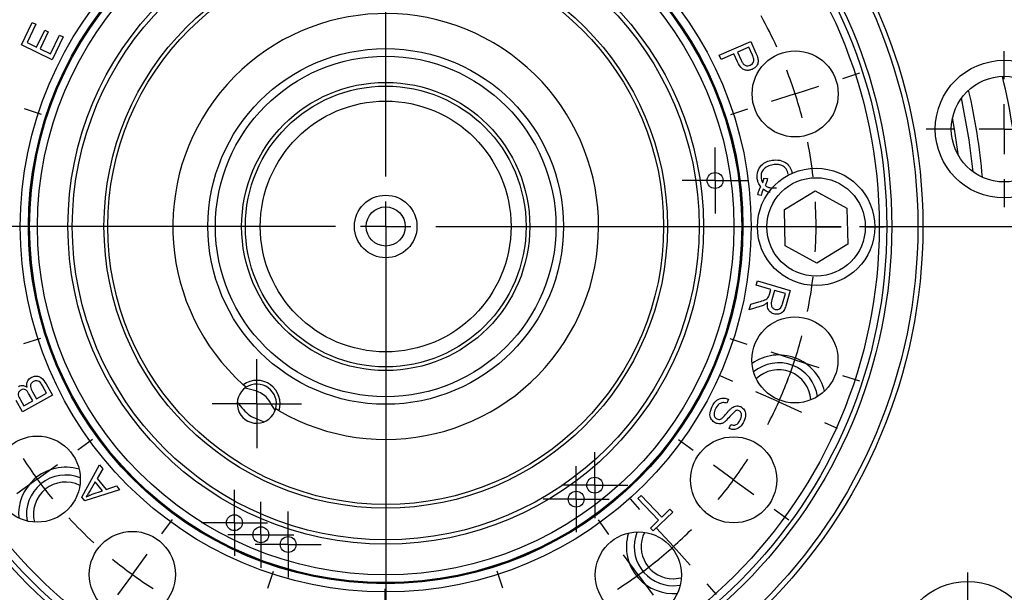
# Model space of a CAD drawing. Header units: inches. Extents: x 0.4 to 16.6, y 0.2 to 10.8.
# Tile 6 of 18: x 3.1 to 5.7, y 5.6 to 7.1. Entities that reach past the tile are written whole.
import ezdxf

# ---------------------------------------------------------------- set-up
doc = ezdxf.new("R2010")
doc.units = ezdxf.units.IN
doc.header["$MEASUREMENT"] = 0
doc.layers.add('SLD-0', color=7, linetype='Continuous', lineweight=25)
doc.styles.add('SLDTEXTSTYLE0', font='TXT', dxfattribs={"width": 0.75})
doc.dimstyles.new('SLDDIMSTYLE0', dxfattribs={"dimtxt": 0.145833, "dimasz": 0.13, "dimexe": 0, "dimexo": 0.0625, "dimgap": 0.036458, "dimtad": 0, "dimtih": 1, "dimtoh": 1, "dimdec": 1, "dimlfac": 1.5, "dimrnd": 1e-09, "dimzin": 12, "dimdsep": 46, "dimtxsty": 'SLDTEXTSTYLE0', "dimsah": 1, "dimcen": 0.09, "dimadec": 0, "dimazin": 3, "dimtfac": 1, "dimtdec": 1, "dimtofl": 0, "dimtmove": 0, "dimatfit": 3, "dimfxl": 0, "dimfrac": 2, "dimtolj": 1, "dimtzin": 12, "dimarcsym": 0})
doc.dimstyles.new('SLDDIMSTYLE2', dxfattribs={"dimtxt": 0.145833, "dimasz": 0.13, "dimexe": 0, "dimexo": 0.0625, "dimgap": 0.036458, "dimtad": 0, "dimtih": 1, "dimtoh": 1, "dimdec": 1, "dimlfac": 1.5, "dimrnd": 1e-09, "dimzin": 4, "dimdsep": 46, "dimtxsty": 'SLDTEXTSTYLE0', "dimsah": 1, "dimcen": 0.09, "dimadec": 0, "dimazin": 1, "dimtfac": 1, "dimtdec": 1, "dimtmove": 0, "dimatfit": 0, "dimfxl": 0, "dimfrac": 2, "dimtolj": 1, "dimtzin": 12, "dimarcsym": 0})

# ---------------------------------------------------------------- blocks, each defined once
blk = doc.blocks.new('_D_4')
at = {"layer": 'SLD-0'}
for p, q in [((4.6551, 8.5283), (6.9781, 8.5283)), ((6.8531, 8.5283), (6.8531, 7.3746)), ((6.6915, 7.1133), (6.6471, 7.1133)), ((6.6471, 7.1133), (6.6471, 6.8816)), ((7.0147, 7.1133), (7.0591, 7.1133)), ((7.0591, 7.1133), (7.0591, 6.8816)), ((6.6471, 6.8816), (6.6915, 6.8816)), ((7.0591, 6.8816), (7.0147, 6.8816)), ((6.8531, 3.637), (6.8531, 6.852)), ((5.7726, 3.637), (6.9781, 3.637))]:
    blk.add_line(p, q, dxfattribs=at)
for points in [[(6.8531, 8.5283), (6.8331, 8.3983), (6.8731, 8.3983)], [(6.8531, 3.637), (6.8731, 3.767), (6.8331, 3.767)]]:
    blk.add_solid(points, dxfattribs=at)
at = {"layer": 'SLD-0', "char_height": 0.14583, "attachment_point": 1, "style": 'SLDTEXTSTYLE0'}
for s, insert in [('7.3', (6.7185, 7.3309)), ('186', (6.6915, 7.0696))]:
    blk.add_mtext(s, dxfattribs=dict(at, insert=insert))
blk = doc.blocks.new('_D_7')
at = {"layer": 'SLD-0', "color": 7}
for p, q in [((5.3555, 6.5316), (6.509, 6.5316)), ((6.384, 6.5316), (6.384, 5.308)), ((6.2224, 5.0467), (6.178, 5.0467)), ((6.178, 5.0467), (6.178, 4.815)), ((6.5456, 5.0467), (6.59, 5.0467)), ((6.59, 5.0467), (6.59, 4.815)), ((6.178, 4.815), (6.2224, 4.815)), ((6.59, 4.815), (6.5456, 4.815)), ((6.384, 3.637), (6.384, 4.7854)), ((6.1099, 3.637), (6.509, 3.637))]:
    blk.add_line(p, q, dxfattribs=at)
for points in [[(6.384, 6.5316), (6.364, 6.4016), (6.404, 6.4016)], [(6.384, 3.637), (6.404, 3.767), (6.364, 3.767)]]:
    blk.add_solid(points, dxfattribs=at)
at = {"layer": 'SLD-0', "color": 7, "char_height": 0.14583, "attachment_point": 1, "style": 'SLDTEXTSTYLE0'}
for s, insert in [('4.3', (6.2494, 5.2642)), ('110', (6.2224, 5.003))]:
    blk.add_mtext(s, dxfattribs=dict(at, insert=insert))
blk = doc.blocks.new('_D_8')
at = {"layer": 'SLD-0'}
for p, q in [((4.0941, 6.4816), (4.0941, 3.264)), ((3.4484, 4.135), (3.4484, 3.264)), ((3.4484, 3.389), (3.1984, 3.389)), ((3.6983, 3.389), (3.6539, 3.389)), ((3.6539, 3.389), (3.6539, 3.1573)), ((3.9138, 3.389), (3.9581, 3.389)), ((3.9581, 3.389), (3.9581, 3.1573)), ((4.0941, 3.389), (4.3441, 3.389)), ((3.6539, 3.1573), (3.6983, 3.1573)), ((3.9581, 3.1573), (3.9138, 3.1573))]:
    blk.add_line(p, q, dxfattribs=at)
for points in [[(3.4484, 3.389), (3.3184, 3.409), (3.3184, 3.369)], [(4.0941, 3.389), (4.2241, 3.369), (4.2241, 3.409)]]:
    blk.add_solid(points, dxfattribs=at)
at = {"layer": 'SLD-0', "char_height": 0.14583, "attachment_point": 1, "style": 'SLDTEXTSTYLE0'}
for s, insert in [('1.0', (3.6714, 3.6066)), ('25', (3.6983, 3.3453))]:
    blk.add_mtext(s, dxfattribs=dict(at, insert=insert))
blk = doc.blocks.new('SW_CENTERMARKSYMBOL_0')
at = {"layer": 'SLD-0', "color": 0}
for p, q in [((0, 0.0667), (0, 0.1187)), ((0, 0), (0, 0.0667)), ((-0.0667, 0), (-0.1187, 0)), ((0, 0), (-0.0667, 0)), ((0, 0), (0, -0.0667)), ((0, 0), (0.0667, 0)), ((0.0667, 0), (0.1187, 0)), ((0, -0.0667), (0, -0.1187))]:
    blk.add_line(p, q, dxfattribs=at)
blk = doc.blocks.new('SW_CENTERMARKSYMBOL_2')
at = {"layer": 'SLD-0', "color": 0}
for p, q in [((0, 0.1333), (0, 0.2073)), ((0, 0), (0, 0.0667)), ((-0.1333, 0), (-0.2073, 0)), ((0, 0), (-0.0667, 0)), ((0, 0), (0, -0.0667)), ((0, 0), (0.0667, 0)), ((0.1333, 0), (0.2073, 0)), ((0, -0.1333), (0, -0.2073))]:
    blk.add_line(p, q, dxfattribs=at)
blk = doc.blocks.new('SW_CENTERMARKSYMBOL_4')
at = {"layer": 'SLD-0', "color": 0}
for p, q in [((-0.9277, -0.5393), (-0.9277, 0.5399)), ((0.2893, -0.2785), (0.3349, -0.2637)), ((0.1624, -0.3196), (0.2259, -0.299)), ((0.1624, -0.3196), (0.099, -0.3401)), ((-1.8903, -0.3588), (-1.8447, -0.3736)), ((0.0356, -0.3607), (-0.01, -0.3754)), ((-0.9277, -0.6726), (-0.9277, -0.6059)), ((-1.061, -0.6726), (-2.1402, -0.6726)), ((-1.9402, -0.6716), (-1.8922, -0.6717)), ((-0.9277, -0.6726), (-0.9943, -0.6726)), ((-0.9277, -0.6726), (-0.9277, -0.7393)), ((-0.9277, -0.6726), (-0.861, -0.6726)), ((-0.7943, -0.6726), (0.2848, -0.6726)), ((0.0848, -0.6736), (0.0369, -0.6735)), ((0.0848, -0.6736), (0.0473, -0.6736)), ((0.2182, -0.6737), (0.1515, -0.6737)), ((0.2182, -0.6737), (0.1515, -0.6737)), ((0.2182, -0.6737), (0.2848, -0.6738)), ((0.2182, -0.6737), (0.2848, -0.6738)), ((0.3515, -0.6738), (0.3994, -0.6739)), ((0.3515, -0.6738), (0.389, -0.6739)), ((-0.9277, -0.8059), (-0.9277, -1.8851)), ((-1.8909, -0.9845), (-1.8453, -0.9698)), ((0.035, -0.9864), (-0.0106, -0.9716)), ((0.1617, -1.0277), (0.0984, -1.0071)), ((0.1617, -1.0277), (0.2251, -1.0484)), ((-0.0031, -1.0853), (-0.0373, -1.07)), ((0.2885, -1.0691), (0.3341, -1.0839)), ((0.1187, -1.1397), (0.0578, -1.1125)), ((0.1187, -1.1397), (0.1795, -1.1668)), ((0.2404, -1.194), (0.2747, -1.2093)), ((-1.7474, -1.2669), (-1.7086, -1.2388)), ((-0.1091, -1.2685), (-0.1478, -1.2403)), ((-1.8553, -1.3452), (-1.8013, -1.3061)), ((-0.0013, -1.347), (-0.0552, -1.3078)), ((-1.8553, -1.3452), (-1.9093, -1.3843)), ((-0.0013, -1.347), (0.0526, -1.3862)), ((-0.2509, -1.4257), (-0.276, -1.3978)), ((0.1065, -1.4255), (0.1452, -1.4537)), ((-1.5236, -1.4911), (-1.4954, -1.4524)), ((-0.3333, -1.4923), (-0.3615, -1.4535)), ((-0.1618, -1.5249), (-0.2063, -1.4753)), ((-1.6021, -1.5989), (-1.5628, -1.545)), ((-0.2551, -1.6003), (-0.2942, -1.5463)), ((-0.1618, -1.5249), (-0.1172, -1.5745)), ((-1.6021, -1.5989), (-1.6413, -1.6528)), ((-1.2415, -1.6352), (-1.2266, -1.5897)), ((-0.6157, -1.6358), (-0.6305, -1.5903)), ((-0.2551, -1.6003), (-0.2159, -1.6542)), ((-0.0727, -1.624), (-0.0476, -1.6519)), ((-0.9286, -1.6851), (-0.9286, -1.6372))]:
    blk.add_line(p, q, dxfattribs=at)
for start, end in [(24.6112, 29.2769), (17.944, 21.2776), (14.6105, 17.944), (6.6112, 11.2769), (359.944, 3.2776), (359.944, 3.2776), (356.6105, 359.944), (356.6105, 359.944), (348.6112, 353.2769), (341.944, 345.2776), (338.6105, 341.944), (335.944, 339.2776), (332.6105, 335.944), (212.6105, 215.944), (323.944, 327.2776), (215.944, 219.2776), (320.6105, 323.944), (222.6112, 227.2769), (311.944, 315.2776), (308.6105, 311.944), (230.6105, 233.944), (305.944, 309.2776), (233.944, 237.2776), (302.6105, 305.944)]:
    blk.add_arc((-0.9277, -0.6726), 1.1458, start, end, dxfattribs=at)
blk = doc.blocks.new('SW_CENTERMARKSYMBOL_7')
at = {"layer": 'SLD-0', "color": 0}
for p, q in [((0, 0.1333), (0, 0.2073)), ((0, 0), (0, 0.0667)), ((-0.1333, 0), (-0.2073, 0)), ((0, 0), (-0.0667, 0)), ((0, 0), (0, -0.0667)), ((0, 0), (0.0667, 0)), ((0.1333, 0), (0.2073, 0)), ((0, -0.1333), (0, -0.2073))]:
    blk.add_line(p, q, dxfattribs=at)
blk = doc.blocks.new('SW_CENTERMARKSYMBOL_11')
at = {"layer": 'SLD-0', "color": 0}
for p, q in [((0, 0.0667), (0, 0.0878)), ((0, 0), (0, 0.0667)), ((-0.0667, 0), (-0.0878, 0)), ((0, 0), (-0.0667, 0)), ((0, 0), (0, -0.0667)), ((0, 0), (0.0667, 0)), ((0.0667, 0), (0.0878, 0)), ((0, -0.0667), (0, -0.0878))]:
    blk.add_line(p, q, dxfattribs=at)
blk = doc.blocks.new('SW_CENTERMARKSYMBOL_12')
at = {"layer": 'SLD-0', "color": 0}
for p, q in [((0, 0.0667), (0, 0.0878)), ((0, 0), (0, 0.0667)), ((-0.0667, 0), (-0.0878, 0)), ((0, 0), (-0.0667, 0)), ((0, 0), (0, -0.0667)), ((0, 0), (0.0667, 0)), ((0.0667, 0), (0.0878, 0)), ((0, -0.0667), (0, -0.0878))]:
    blk.add_line(p, q, dxfattribs=at)
blk = doc.blocks.new('SW_CENTERMARKSYMBOL_13')
at = {"layer": 'SLD-0', "color": 0}
for p, q in [((0, 0.0667), (0, 0.0878)), ((0, 0), (0, 0.0667)), ((-0.0667, 0), (-0.0878, 0)), ((0, 0), (-0.0667, 0)), ((0, 0), (0, -0.0667)), ((0, 0), (0.0667, 0)), ((0.0667, 0), (0.0878, 0)), ((0, -0.0667), (0, -0.0878))]:
    blk.add_line(p, q, dxfattribs=at)
blk = doc.blocks.new('SW_CENTERMARKSYMBOL_14')
at = {"layer": 'SLD-0', "color": 0}
for p, q in [((0, 0.0667), (0, 0.0878)), ((0, 0), (0, 0.0667)), ((-0.0667, 0), (-0.0878, 0)), ((0, 0), (-0.0667, 0)), ((0, 0), (0, -0.0667)), ((0, 0), (0.0667, 0)), ((0.0667, 0), (0.0878, 0)), ((0, -0.0667), (0, -0.0878))]:
    blk.add_line(p, q, dxfattribs=at)
blk = doc.blocks.new('SW_CENTERMARKSYMBOL_15')
at = {"layer": 'SLD-0', "color": 0}
for p, q in [((0, 0.0667), (0, 0.0878)), ((0, 0), (0, 0.0667)), ((-0.0667, 0), (-0.0878, 0)), ((0, 0), (-0.0667, 0)), ((0, 0), (0, -0.0667)), ((0, 0), (0.0667, 0)), ((0.0667, 0), (0.0878, 0)), ((0, -0.0667), (0, -0.0878))]:
    blk.add_line(p, q, dxfattribs=at)
blk = doc.blocks.new('SW_CENTERMARKSYMBOL_16')
at = {"layer": 'SLD-0', "color": 0}
for p, q in [((0, 0.0667), (0, 0.0878)), ((0, 0), (0, 0.0667)), ((-0.0667, 0), (-0.0878, 0)), ((0, 0), (-0.0667, 0)), ((0, 0), (0, -0.0667)), ((0, 0), (0.0667, 0)), ((0.0667, 0), (0.0878, 0)), ((0, -0.0667), (0, -0.0878))]:
    blk.add_line(p, q, dxfattribs=at)

msp = doc.modelspace()

# ---------------------------------------------------------------- linework, layer by layer
at = {"color": 7, "linetype": 'Continuous', "lineweight": 25}
for p, q in [((3.1245, 7.0155), (3.1533, 7.0744)), ((3.1629, 7.0697), (3.1394, 7.0215)), ((3.1533, 7.0744), (3.1629, 7.0697)), ((3.1643, 7.0093), (3.1864, 7.0544)), ((3.1864, 7.0544), (3.1959, 7.0497)), ((3.1959, 7.0497), (3.1739, 7.0046)), ((3.2016, 6.9911), (3.2261, 7.0411)), ((3.2357, 7.0364), (3.206, 6.9756)), ((3.2261, 7.0411), (3.2357, 7.0364)), ((3.206, 6.9756), (3.1245, 7.0155)), ((3.1394, 7.0215), (3.1643, 7.0093)), ((3.1739, 7.0046), (3.2016, 6.9911)), ((4.9822, 6.9873), (5.0658, 7.0244)), ((5.0609, 7.009), (5.031, 6.9957)), ((5.0704, 6.9875), (5.0609, 7.009)), ((5.0658, 7.0244), (5.0799, 6.9928)), ((4.9871, 6.9762), (4.9822, 6.9873)), ((5.0211, 6.9913), (4.9871, 6.9762)), ((5.0307, 6.9698), (5.0211, 6.9913)), ((5.031, 6.9957), (5.0406, 6.9741)), ((5.1012, 6.6605), (5.1102, 6.659)), ((5.0933, 6.6141), (5.0845, 6.6162)), ((5.1554, 6.5765), (5.2375, 6.6267)), ((5.2375, 6.6267), (5.322, 6.5807)), ((5.322, 6.5807), (5.3244, 6.4845)), ((5.1578, 6.4803), (5.1554, 6.5765)), ((5.2423, 6.4343), (5.1578, 6.4803)), ((5.3244, 6.4845), (5.2423, 6.4343)), ((5.0808, 6.3752), (5.0841, 6.3867)), ((5.1195, 6.3641), (5.0808, 6.3752)), ((5.0841, 6.3867), (5.1712, 6.3616)), ((5.1156, 6.3507), (5.1195, 6.3641)), ((5.1295, 6.3612), (5.1223, 6.3364)), ((5.1583, 6.3529), (5.1295, 6.3612)), ((5.1503, 6.3253), (5.1583, 6.3529)), ((5.1712, 6.3616), (5.1601, 6.323)), ((5.062, 6.31), (5.0662, 6.3245)), ((5.0901, 6.3183), (5.062, 6.31)), ((5.0662, 6.3245), (5.0877, 6.3308)), ((3.1899, 6.1128), (3.2067, 6.0824)), ((3.7226, 6.1036), (3.7149, 6.1105)), ((3.2067, 6.0824), (3.1269, 6.0383)), ((3.1546, 6.0674), (3.1451, 6.0846)), ((3.1538, 6.091), (3.164, 6.0726)), ((3.164, 6.0726), (3.1914, 6.0877)), ((3.1914, 6.0877), (3.1805, 6.1076)), ((3.1269, 6.0383), (3.1104, 6.0682)), ((3.1217, 6.07), (3.1305, 6.054)), ((3.1305, 6.054), (3.1546, 6.0674)), ((5.0064, 6.0718), (5.0023, 6.0612)), ((3.8101, 6.0412), (3.8012, 6.0465)), ((5.0083, 5.9935), (5.0125, 6.0043)), ((5.0759, 5.9574), (5.0796, 5.9553)), ((3.2848, 5.811), (3.332, 5.8969)), ((3.3406, 5.8863), (3.3259, 5.8608)), ((3.332, 5.8969), (3.3406, 5.8863)), ((3.3206, 5.8517), (3.307, 5.8286)), ((3.34, 5.8278), (3.3206, 5.8517)), ((3.3259, 5.8608), (3.3497, 5.8313)), ((3.3854, 5.8309), (3.2929, 5.8009)), ((3.313, 5.8188), (3.34, 5.8278)), ((3.3497, 5.8313), (3.3774, 5.8408)), ((3.3774, 5.8408), (3.3854, 5.8309)), ((3.2929, 5.8009), (3.2848, 5.811)), ((4.7651, 5.8072), (4.7738, 5.8155)), ((4.8207, 5.7496), (4.7651, 5.8072)), ((4.7738, 5.8155), (4.8293, 5.7579)), ((4.8583, 5.771), (4.8065, 5.7211)), ((4.8293, 5.7579), (4.8509, 5.7787)), ((4.8509, 5.7787), (4.8583, 5.771)), ((4.9453, 5.7707), (4.9421, 5.7736)), ((4.7991, 5.7288), (4.8207, 5.7496)), ((4.8065, 5.7211), (4.7991, 5.7288)), ((3.3331, 5.6804), (3.336, 5.6836)), ((4.8599, 5.5937), (4.881, 5.5963)), ((4.8598, 5.5752), (4.878, 5.5767))]:
    msp.add_line(p, q, dxfattribs=at)
at = {"color": 8, "linetype": 'Continuous', "lineweight": 25, "flags": 128}
for points in [[(5.6579, 6.6769), (5.6476, 6.7624), (5.6269, 6.8737)], [(5.619, 6.7198), (5.6086, 6.7909), (5.6031, 6.8209)]]:
    msp.add_lwpolyline(points, dxfattribs=at)
at = {"color": 7, "linetype": 'Continuous', "lineweight": 25}
for centre, radius in [((4.0941, 6.5316), 1.43), ((4.0941, 6.5316), 1.4167), ((4.0941, 6.5316), 1.3473), ((4.0941, 6.5316), 1.334), ((4.0941, 6.5316), 1.314), ((4.0941, 6.5316), 0.9728), ((4.0941, 6.5316), 0.9511), ((4.0941, 6.5316), 0.9497), ((4.0941, 6.5316), 0.948), ((4.0941, 6.5316), 0.9272), ((4.0941, 6.5316), 0.8459), ((4.0941, 6.5316), 0.8343), ((4.0941, 6.5316), 0.75), ((4.0941, 6.5316), 0.74), ((4.0941, 6.5316), 0.4733), ((5.1842, 6.8846), 0.1146), ((4.0941, 6.5316), 0.4533), ((5.7405, 6.7907), 0.1833), ((5.7405, 6.7907), 0.1406), ((4.0941, 6.5316), 0.3836), ((4.0941, 6.5316), 0.3737), ((4.0941, 6.5316), 0.3338), ((5.2399, 6.5305), 0.1563), ((4.971, 6.654), 0.0212), ((5.2399, 6.5305), 0.131), ((4.0941, 6.5316), 0.0833), ((4.0941, 6.5316), 0.0521), ((5.1835, 6.1765), 0.1146), ((3.1664, 5.859), 0.1146), ((5.0204, 5.8572), 0.1146), ((4.6506, 5.843), 0.0212), ((4.6012, 5.8058), 0.0212), ((3.6913, 5.7431), 0.0212), ((3.4196, 5.6053), 0.1146), ((3.7616, 5.711), 0.0212), ((4.7667, 5.604), 0.1146), ((3.8344, 5.6851), 0.0212), ((5.6436, 5.4035), 0.1833)]:
    msp.add_circle(centre, radius, dxfattribs=at)
for centre, radius, start, end in [((4.0941, 6.5316), 0.5667, 239.929, 228.0039), ((5.1404, 6.0645), 0.125, 13.2061, 124.682), ((5.1404, 6.0645), 0.1042, 7.9239, 129.9642), ((5.1404, 6.0645), 0.0857, 3.6668, 134.2213), ((3.7509, 6.0599), 0.0621, 342.4985, 125.4344), ((3.7509, 6.0599), 0.0521, 345.071, 122.8619), ((3.7509, 6.0599), 0.0521, 122.8619, 345.071), ((3.2418, 5.7657), 0.125, 73.2061, 131.944), ((3.2418, 5.7657), 0.125, 131.944, 184.682), ((3.2418, 5.7657), 0.1042, 67.9239, 189.9642), ((3.2418, 5.7657), 0.0857, 63.6668, 194.2213), ((4.0941, 6.5316), 1.7863, 205.8563, 262.0318), ((4.0941, 6.5316), 1.7817, 205.823, 262.0651), ((4.8599, 5.6793), 0.125, 163.2061, 221.944), ((4.8599, 5.6793), 0.1042, 158.7841, 269.944), ((4.8599, 5.6793), 0.0857, 153.6668, 269.944), ((4.8599, 5.6793), 0.125, 221.944, 274.682)]:
    msp.add_arc(centre, radius, start, end, dxfattribs=at)
at = {"color": 8, "linetype": 'Continuous', "lineweight": 25}
for radius, start, end in [(1.6898, 4.2064, 13.6817), (1.5938, 4.7145, 13.1736)]:
    msp.add_arc((4.0941, 6.5316), radius, start, end, dxfattribs=at)
at = {"color": 7, "linetype": 'Continuous', "lineweight": 25}
for points, knots in [([(5.0406, 6.9741), (5.0419, 6.9714), (5.0444, 6.9662), (5.0503, 6.9602), (5.0581, 6.9587), (5.0624, 6.9603), (5.0646, 6.9611)], [0, 0, 0, 0, 0.281396, 0.560339, 0.779672, 1, 1, 1, 1]), ([(5.0646, 6.9611), (5.0662, 6.962), (5.0696, 6.9637), (5.0728, 6.9679), (5.0745, 6.9725), (5.0743, 6.9754), (5.0742, 6.9769)], [0, 0, 0, 0, 0.280175, 0.559789, 0.779924, 1, 1, 1, 1]), ([(5.0847, 6.9798), (5.0853, 6.9764), (5.0866, 6.9696), (5.083, 6.9603), (5.0772, 6.9536), (5.0724, 6.9511), (5.07, 6.9498)], [0, 0, 0, 0, 0.280121, 0.558967, 0.779399, 1, 1, 1, 1]), ([(5.0742, 6.9769), (5.0736, 6.9789), (5.0726, 6.9826), (5.0711, 6.986), (5.0704, 6.9875)], [0, 0, 0, 0, 0.559628, 1, 1, 1, 1]), ([(5.0799, 6.9928), (5.0809, 6.9904), (5.0828, 6.9862), (5.0841, 6.9817), (5.0847, 6.9798)], [0, 0, 0, 0, 0.560096, 1, 1, 1, 1]), ([(5.07, 6.9498), (5.067, 6.9488), (5.0611, 6.9467), (5.0515, 6.9473), (5.0388, 6.9531), (5.034, 6.963), (5.0307, 6.9698)], [0, 0, 0, 0, 0.187342, 0.374492, 0.56094, 1, 1, 1, 1]), ([(5.0834, 6.6583), (5.0832, 6.665), (5.0827, 6.6785), (5.0932, 6.695), (5.1076, 6.7047), (5.1179, 6.707), (5.123, 6.7082)], [0, 0, 0, 0, 0.279558, 0.558613, 0.779131, 1, 1, 1, 1]), ([(5.1249, 6.696), (5.1199, 6.6949), (5.11, 6.6928), (5.0986, 6.6837), (5.0928, 6.6716), (5.0934, 6.6636), (5.0936, 6.6596)], [0, 0, 0, 0, 0.280834, 0.559891, 0.779788, 1, 1, 1, 1]), ([(5.123, 6.7082), (5.1297, 6.7086), (5.1431, 6.7095), (5.1609, 6.7017), (5.1722, 6.688), (5.1748, 6.6778), (5.1761, 6.6726)], [0, 0, 0, 0, 0.280367, 0.5595786, 0.7796025, 1, 1, 1, 1]), ([(5.1659, 6.671), (5.1645, 6.6759), (5.1617, 6.6857), (5.1498, 6.6948), (5.1368, 6.6973), (5.1289, 6.6964), (5.1249, 6.696)], [0, 0, 0, 0, 0.279268, 0.558216, 0.778784, 1, 1, 1, 1]), ([(5.0924, 6.6372), (5.09, 6.6408), (5.0857, 6.6473), (5.0841, 6.6549), (5.0834, 6.6583)], [0, 0, 0, 0, 0.559533, 1, 1, 1, 1]), ([(5.0936, 6.6596), (5.0941, 6.6573), (5.095, 6.6532), (5.097, 6.6496), (5.0979, 6.648)], [0, 0, 0, 0, 0.559897, 1, 1, 1, 1]), ([(5.0979, 6.648), (5.0988, 6.6503), (5.1004, 6.6543), (5.1009, 6.6586), (5.1012, 6.6605)], [0, 0, 0, 0, 0.559934, 1, 1, 1, 1]), ([(5.1102, 6.659), (5.1097, 6.6554), (5.1087, 6.649), (5.1056, 6.6433), (5.1043, 6.6407)], [0, 0, 0, 0, 0.560022, 1, 1, 1, 1]), ([(5.0845, 6.6162), (5.0855, 6.6203), (5.0874, 6.6276), (5.0909, 6.6343), (5.0924, 6.6372)], [0, 0, 0, 0, 0.55982, 1, 1, 1, 1]), ([(5.1043, 6.6407), (5.1068, 6.6391), (5.1118, 6.6358), (5.1224, 6.6336), (5.13, 6.6343), (5.1346, 6.6348)], [0, 0, 0, 0, 0.279823, 0.559958, 1, 1, 1, 1]), ([(5.0992, 6.6306), (5.0978, 6.6276), (5.0954, 6.6222), (5.0939, 6.6166), (5.0933, 6.6141)], [0, 0, 0, 0, 0.560051, 1, 1, 1, 1]), ([(5.1176, 6.6231), (5.1166, 6.6231), (5.1099, 6.623), (5.1041, 6.6271), (5.0992, 6.6306)], [0, 0, 0, 0, 0.144721, 1, 1, 1, 1]), ([(5.0877, 6.3308), (5.093, 6.3324), (5.1003, 6.3346), (5.1094, 6.339), (5.1121, 6.3426), (5.1134, 6.3444)], [0, 0, 0, 0, 0.560723, 0.780521, 1, 1, 1, 1]), ([(5.1134, 6.3444), (5.1139, 6.3455), (5.1147, 6.3476), (5.1154, 6.3497), (5.1156, 6.3507)], [0, 0, 0, 0, 0.559836, 1, 1, 1, 1]), ([(5.1044, 6.3245), (5.1019, 6.3231), (5.0973, 6.3206), (5.0923, 6.319), (5.0901, 6.3183)], [0, 0, 0, 0, 0.559872, 1, 1, 1, 1]), ([(5.1108, 6.3302), (5.1097, 6.329), (5.1078, 6.3269), (5.1055, 6.3253), (5.1044, 6.3245)], [0, 0, 0, 0, 0.5601671, 1, 1, 1, 1]), ([(5.1274, 6.2989), (5.124, 6.3003), (5.1172, 6.3031), (5.1097, 6.3148), (5.1103, 6.3244), (5.1108, 6.3302)], [0, 0, 0, 0, 0.28021, 0.560064, 1, 1, 1, 1]), ([(5.1223, 6.3364), (5.121, 6.3313), (5.1193, 6.3249), (5.1219, 6.3176), (5.1249, 6.3134), (5.1285, 6.3118), (5.1308, 6.3107)], [0, 0, 0, 0, 0.499332, 0.625096, 0.750722, 1, 1, 1, 1]), ([(5.1601, 6.323), (5.1588, 6.3189), (5.1564, 6.3106), (5.1487, 6.3006), (5.1375, 6.2971), (5.1308, 6.2983), (5.1274, 6.2989)], [0, 0, 0, 0, 0.281646, 0.55965, 0.779619, 1, 1, 1, 1]), ([(5.1308, 6.3107), (5.1325, 6.3104), (5.1359, 6.3098), (5.141, 6.3112), (5.1471, 6.3158), (5.149, 6.3214), (5.1503, 6.3253)], [0, 0, 0, 0, 0.187027, 0.373829, 0.560731, 1, 1, 1, 1]), ([(3.1162, 6.1059), (3.1183, 6.1068), (3.1225, 6.1086), (3.1309, 6.1087), (3.1361, 6.1059), (3.1392, 6.1041)], [0, 0, 0, 0, 0.280535, 0.561106, 1, 1, 1, 1]), ([(3.1392, 6.1041), (3.1388, 6.1069), (3.138, 6.1125), (3.1403, 6.1203), (3.1446, 6.1262), (3.1484, 6.1286), (3.1502, 6.1298)], [0, 0, 0, 0, 0.280188, 0.55955, 0.779677, 1, 1, 1, 1]), ([(3.1563, 6.1189), (3.1541, 6.1173), (3.1508, 6.1149), (3.1487, 6.1099), (3.1478, 6.1019), (3.1512, 6.0958), (3.1538, 6.091)], [0, 0, 0, 0, 0.24926, 0.374863, 0.500506, 1, 1, 1, 1]), ([(3.1502, 6.1298), (3.1531, 6.1311), (3.1587, 6.1335), (3.1681, 6.1335), (3.1806, 6.1281), (3.1861, 6.1191), (3.1899, 6.1128)], [0, 0, 0, 0, 0.187123, 0.374293, 0.560768, 1, 1, 1, 1]), ([(3.1761, 6.1146), (3.1747, 6.1161), (3.1719, 6.1192), (3.1662, 6.1213), (3.1608, 6.121), (3.1578, 6.1196), (3.1563, 6.1189)], [0, 0, 0, 0, 0.2804915, 0.5592685, 0.7795376, 1, 1, 1, 1]), ([(3.1805, 6.1076), (3.1797, 6.1089), (3.1784, 6.1113), (3.1768, 6.1136), (3.1761, 6.1146)], [0, 0, 0, 0, 0.560116, 1, 1, 1, 1]), ([(3.1231, 6.0962), (3.1211, 6.0947), (3.1179, 6.0925), (3.1159, 6.0877), (3.1156, 6.08), (3.119, 6.0744), (3.1217, 6.07)], [0, 0, 0, 0, 0.248946, 0.374298, 0.499577, 1, 1, 1, 1]), ([(3.1386, 6.0942), (3.1374, 6.0952), (3.135, 6.0973), (3.1293, 6.0988), (3.1255, 6.0972), (3.1231, 6.0962)], [0, 0, 0, 0, 0.281336, 0.561648, 1, 1, 1, 1]), ([(3.1451, 6.0846), (3.144, 6.0865), (3.1422, 6.0899), (3.1397, 6.0929), (3.1386, 6.0942)], [0, 0, 0, 0, 0.560338, 1, 1, 1, 1]), ([(3.8001, 6.0427), (3.7976, 6.0462), (3.7905, 6.0561), (3.7815, 6.0734), (3.7652, 6.0872), (3.7441, 6.0959), (3.729, 6.0992), (3.7194, 6.1014)], [0, 0, 0, 0, 0.131007, 0.37394, 0.540233, 0.706374, 1, 1, 1, 1]), ([(3.699, 6.0641), (3.7041, 6.0573), (3.7136, 6.0449), (3.7315, 6.0277), (3.7521, 6.0188), (3.7648, 6.014), (3.7709, 6.0118)], [0, 0, 0, 0, 0.28787, 0.533239, 0.778736, 1, 1, 1, 1]), ([(4.9619, 6.0505), (4.9644, 6.0551), (4.9693, 6.0642), (4.9812, 6.0734), (4.9948, 6.0757), (5.0025, 6.0731), (5.0064, 6.0718)], [0, 0, 0, 0, 0.280993, 0.560137, 0.779958, 1, 1, 1, 1]), ([(5.0023, 6.0612), (4.9989, 6.0622), (4.992, 6.0641), (4.9796, 6.0589), (4.9747, 6.0511), (4.9718, 6.0463)], [0, 0, 0, 0, 0.280898, 0.560082, 1, 1, 1, 1]), ([(4.9715, 6.0085), (4.9678, 6.0111), (4.9604, 6.0164), (4.9555, 6.0328), (4.9595, 6.0438), (4.9619, 6.0505)], [0, 0, 0, 0, 0.279839, 0.559962, 1, 1, 1, 1]), ([(4.9718, 6.0463), (4.9699, 6.0415), (4.9671, 6.0343), (4.9693, 6.0253), (4.9724, 6.0213), (4.9746, 6.02), (4.9757, 6.0193)], [0, 0, 0, 0, 0.499106, 0.74867, 0.874392, 1, 1, 1, 1]), ([(4.9919, 6.0232), (4.9946, 6.0262), (4.9991, 6.031), (5.0049, 6.0381), (5.0099, 6.044), (5.0138, 6.0474), (5.0158, 6.0491)], [0, 0, 0, 0, 0.339997, 0.56009, 0.780157, 1, 1, 1, 1]), ([(5.026, 6.0416), (5.0207, 6.0363), (5.0112, 6.0269), (5.0022, 6.017), (4.9982, 6.0127)], [0, 0, 0, 0, 0.5586362, 1, 1, 1, 1]), ([(5.0158, 6.0491), (5.0177, 6.0503), (5.0216, 6.0529), (5.0299, 6.055), (5.0357, 6.0531), (5.0392, 6.052)], [0, 0, 0, 0, 0.2812506, 0.5619437, 1, 1, 1, 1]), ([(5.0348, 6.0412), (5.0332, 6.0418), (5.0303, 6.0428), (5.0273, 6.042), (5.026, 6.0416)], [0, 0, 0, 0, 0.5593263, 1, 1, 1, 1]), ([(5.0379, 6.0165), (5.0398, 6.0208), (5.0427, 6.0274), (5.0406, 6.0356), (5.0378, 6.0394), (5.0358, 6.0406), (5.0348, 6.0412)], [0, 0, 0, 0, 0.499364, 0.74901, 0.874498, 1, 1, 1, 1]), ([(5.0392, 6.052), (5.0427, 6.0495), (5.0497, 6.0445), (5.0539, 6.0289), (5.05, 6.0186), (5.0476, 6.0123)], [0, 0, 0, 0, 0.279669, 0.559277, 1, 1, 1, 1]), ([(4.9982, 6.0127), (4.9961, 6.0111), (4.9918, 6.0079), (4.9823, 6.005), (4.9756, 6.0072), (4.9715, 6.0085)], [0, 0, 0, 0, 0.281389, 0.562064, 1, 1, 1, 1]), ([(4.9757, 6.0193), (4.9773, 6.0187), (4.9805, 6.0176), (4.9866, 6.0187), (4.9899, 6.0215), (4.9919, 6.0232)], [0, 0, 0, 0, 0.279911, 0.5597671, 1, 1, 1, 1]), ([(5.0476, 6.0123), (5.0453, 6.0083), (5.0408, 6.0004), (5.0305, 5.9924), (5.0185, 5.9902), (5.0117, 5.9924), (5.0083, 5.9935)], [0, 0, 0, 0, 0.280825, 0.560147, 0.779854, 1, 1, 1, 1]), ([(5.0125, 6.0043), (5.0154, 6.0035), (5.0211, 6.0019), (5.0317, 6.0056), (5.0356, 6.0123), (5.0379, 6.0165)], [0, 0, 0, 0, 0.280965, 0.56009, 1, 1, 1, 1]), ([(3.307, 5.8286), (3.3051, 5.8254), (3.3018, 5.8197), (3.2981, 5.8142), (3.2964, 5.8117)], [0, 0, 0, 0, 0.5600098, 1, 1, 1, 1]), ([(3.2964, 5.8117), (3.2995, 5.8132), (3.3048, 5.8159), (3.3105, 5.8179), (3.313, 5.8188)], [0, 0, 0, 0, 0.55997, 1, 1, 1, 1])]:
    msp.add_open_spline(points, degree=3, knots=knots, dxfattribs=at)

# ---------------------------------------------------------------- block references
at = {"layer": 'SLD-0', "color": 7}
for name, p in [('SW_CENTERMARKSYMBOL_4', (5.0217, 7.2042)), ('SW_CENTERMARKSYMBOL_7', (5.7405, 6.7907)), ('SW_CENTERMARKSYMBOL_16', (4.971, 6.654)), ('SW_CENTERMARKSYMBOL_0', (3.7509, 6.0599)), ('SW_CENTERMARKSYMBOL_15', (4.6506, 5.843)), ('SW_CENTERMARKSYMBOL_14', (4.6012, 5.8058)), ('SW_CENTERMARKSYMBOL_11', (3.6913, 5.7431)), ('SW_CENTERMARKSYMBOL_12', (3.7616, 5.711)), ('SW_CENTERMARKSYMBOL_13', (3.8344, 5.6851)), ('SW_CENTERMARKSYMBOL_2', (5.6436, 5.4035))]:
    msp.add_blockref(name, p, dxfattribs=at)

# ---------------------------------------------------------------- dimensions: what is measured, and where the dimension line sits
at = {"layer": 'SLD-0'}
dim = msp.add_linear_dim(base=(6.8531, 3.637), p1=(4.6051, 8.5283), p2=(5.7226, 3.637), angle=90, dimstyle='SLDDIMSTYLE0', dxfattribs=at)
dim.commit()
dim.dimension.update_dxf_attribs({"geometry": '_D_4', "text_midpoint": (6.8531, 7.1133), "dimtype": 160})
dim = msp.add_linear_dim(base=(3.4484, 3.389), p1=(4.0941, 6.5316), p2=(3.4484, 4.185), dimstyle='SLDDIMSTYLE2', dxfattribs=at)
dim.commit()
dim.dimension.update_dxf_attribs({"geometry": '_D_8', "text_midpoint": (3.806, 3.389), "dimtype": 160})
at = {"layer": 'SLD-0', "color": 7}
dim = msp.add_linear_dim(base=(6.384, 3.637), p1=(5.3055, 6.5316), p2=(6.0599, 3.637), angle=90, dimstyle='SLDDIMSTYLE0', dxfattribs=at)
dim.commit()
dim.dimension.update_dxf_attribs({"geometry": '_D_7', "text_midpoint": (6.384, 5.0467), "dimtype": 160})

doc.saveas('drawing.dxf')
